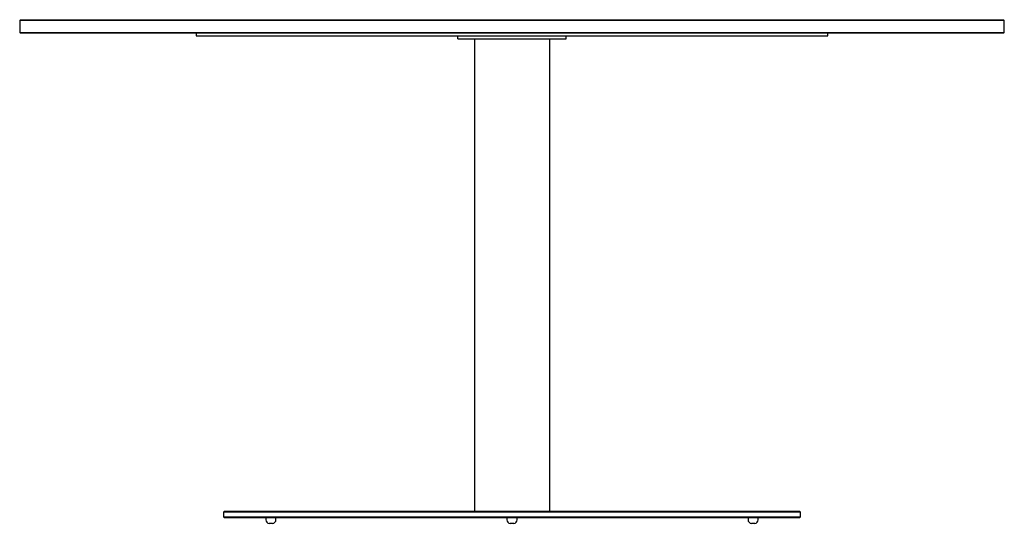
# Model space of a CAD drawing. Header units: millimetres. Extents: x -576 to 874, y -266 to 476.
import ezdxf

# ---------------------------------------------------------------- set-up
doc = ezdxf.new("R2010")
doc.units = ezdxf.units.MM
doc.header["$MEASUREMENT"] = 0
doc.layers.get('0').update_dxf_attribs({"lineweight": 0})

msp = doc.modelspace()

# ---------------------------------------------------------------- linework, layer by layer
at = {"color": 18, "lineweight": 25, "true_color": 0x000000}
for p, q in [((-575.1, 476.1), (-576.3, 474.9)), ((-576.3, 474.9), (-576.3, 457.4)), ((873.7, 474.9), (-576.3, 474.9)), ((-575.1, 476.1), (872.4, 476.1)), ((873.7, 474.9), (872.4, 476.1)), ((873.7, 457.4), (873.7, 474.9)), ((-576.3, 457.4), (-575.1, 456.1)), ((-576.3, 457.4), (873.7, 457.4)), ((872.4, 456.1), (-575.1, 456.1)), ((-316.3, 456.1), (-316.3, 452.1)), ((-316.3, 452.1), (613.7, 452.1)), ((68.7, 448.1), (68.7, 452.1)), ((228.7, 448.1), (228.7, 452.1)), ((613.7, 452.1), (613.7, 456.1)), ((872.4, 456.1), (873.7, 457.4)), ((68.7, 448.1), (228.7, 448.1)), ((93.7, 448.1), (93.7, -247.9)), ((203.7, 448.1), (203.7, -247.9)), ((-274.8, -247.9), (-276.3, -249.4)), ((-276.3, -249.4), (-276.3, -256.4)), ((573.7, -249.4), (-276.3, -249.4)), ((-276.3, -256.4), (-274.8, -257.9)), ((-276.3, -256.4), (573.7, -256.4)), ((-274.8, -247.9), (572.2, -247.9)), ((572.2, -257.9), (-274.8, -257.9)), ((-213.9, -257.9), (-213.9, -260.9)), ((-198.9, -260.9), (-198.9, -257.9)), ((141.2, -257.9), (141.2, -260.9)), ((156.2, -260.9), (156.2, -257.9)), ((496.3, -257.9), (496.3, -260.9)), ((511.3, -260.9), (511.3, -257.9)), ((573.7, -249.4), (572.2, -247.9)), ((572.2, -257.9), (573.7, -256.4)), ((573.7, -256.4), (573.7, -249.4)), ((-203.9, -265.9), (-208.9, -265.9)), ((151.2, -265.9), (146.2, -265.9)), ((506.3, -265.9), (501.3, -265.9))]:
    msp.add_line(p, q, dxfattribs=at)
for points in [[(-213.9, -260.9), (-213.9, -263.6), (-211.6, -265.9), (-208.9, -265.9)], [(-203.9, -265.9), (-201.1, -265.9), (-198.9, -263.6), (-198.9, -260.9)], [(141.2, -260.9), (141.2, -263.6), (143.4, -265.9), (146.2, -265.9)], [(151.2, -265.9), (154, -265.9), (156.2, -263.6), (156.2, -260.9)], [(496.3, -260.9), (496.3, -263.6), (498.5, -265.9), (501.3, -265.9)], [(506.3, -265.9), (509, -265.9), (511.3, -263.6), (511.3, -260.9)]]:
    msp.add_open_spline(points, degree=3, dxfattribs=at)

doc.saveas('drawing.dxf')
